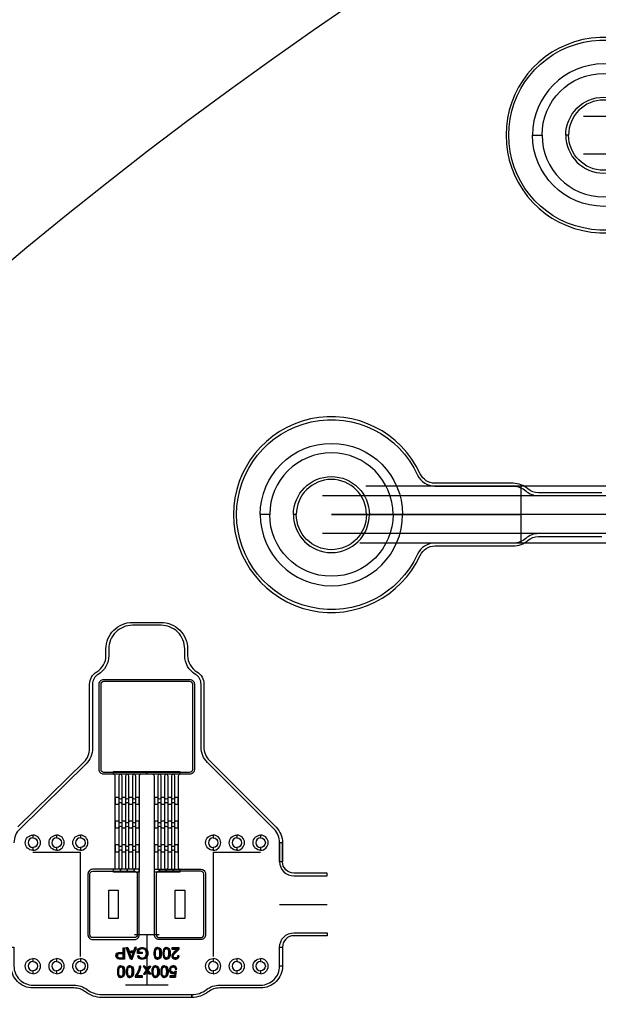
# Model space of a CAD drawing. Extents: x -63500 to 63500, y -63500 to 63500.
# Tile 171 of 256: x -28700 to -22601, y 26753 to 37123. Entities that reach past the tile are written whole.
import ezdxf

# ---------------------------------------------------------------- set-up
doc = ezdxf.new("R2010")
doc.units = 13
doc.header["$MEASUREMENT"] = 0
for name, color, linetype in [('1_Metal', 2, 'Continuous'), ('2_Electrodes', 5, 'Continuous'), ('3_Outline', 4, 'Continuous')]:
    doc.layers.add(name, color=color, linetype=linetype)
doc.styles.get("Standard").update_dxf_attribs({"font": 'arial.ttf'})

msp = doc.modelspace()

# ---------------------------------------------------------------- linework, layer by layer
for p, q in [((-22756, 36107), (-14734, 36107)), ((-14734, 35707), (-22756, 35707)), ((-19769, 32210), (-25052, 32211)), ((-23414, 31610), (-23414, 32210)), ((-25507, 32111), (-19769, 32110)), ((-22414, 31910), (-25414, 31911)), ((-25414, 31911), (-23414, 31910)), ((-19769, 31710), (-25507, 31711)), ((-19769, 31610), (-25115, 31611)), ((-28560, 28355), (-28310, 28355)), ((-28310, 28355), (-28060, 28355)), ((-28060, 27255), (-28060, 28355)), ((-26660, 28355), (-26660, 27255)), ((-26660, 28355), (-26410, 28355)), ((-26410, 28355), (-26160, 28355)), ((-25960, 27805), (-25460, 27805)), ((-27230, 27485), (-27490, 27485)), ((-27360, 27485), (-27360, 26955)), ((-27135, 26955), (-27585, 26955))]:
    msp.add_line(p, q)
for points in [[(-27660, 27955), (-27660, 27655), (-27760, 27655), (-27760, 27955)], [(-26960, 27955), (-26960, 27655), (-27060, 27655), (-27060, 27955)]]:
    msp.add_lwpolyline(points, close=True)
for radius in [50000, 47500, 45000]:
    msp.add_circle((0, 0), radius)
at = {"layer": '1_Metal'}
msp.add_line((-27280, 28175), (-27280, 28175), dxfattribs=at)
for points in [[(-50000, 0, -1), (50000, 0), (51000, 0, 1), (-51000, 0)], [(-21794, 35907, 1), (-23294, 35907), (-23194, 35907, -1), (-21894, 35907)], [(-21794, 35907, -1), (-23294, 35907), (-23194, 35907, 1), (-21894, 35907)], [(-26164, 31911, -1), (-24664, 31911), (-24764, 31911, 1), (-26064, 31911)], [(-26164, 31911, 1), (-24664, 31911), (-24764, 31911, -1), (-26064, 31911)], [(-27812, 29175, -0.414214), (-27862, 29225), (-27862, 30125, -0.414214), (-27812, 30175), (-26908, 30175, -0.414214), (-26858, 30125), (-26858, 29225, -0.414214), (-26908, 29175), (-27812, 29175)], [(-27358, 29175), (-27422, 29175, 0.414214), (-27440, 29157), (-27440, 28145), (-27494, 28145), (-27494, 28175, 0.414214), (-27476, 28193), (-27476, 29157, 1), (-27512, 29157), (-27512, 28193, 0.414214), (-27494, 28175), (-27494, 28175), (-27494, 28145), (-27566, 28145), (-27566, 28175, 0.414214), (-27548, 28193), (-27548, 29157, 1), (-27584, 29157), (-27584, 28193, 0.414214), (-27566, 28175), (-27566, 28175), (-27566, 28145), (-27638, 28145), (-27638, 28175, 0.414214), (-27620, 28193), (-27620, 29157, 1), (-27656, 29157), (-27656, 28193, 0.414214), (-27638, 28175), (-27638, 28175), (-27638, 28145), (-27710, 28145), (-27710, 28175, 0.414214), (-27692, 28193), (-27692, 29157, 0.414214), (-27710, 29175), (-27710, 29205), (-27358, 29205)], [(-27010, 29175), (-27010, 29175, 0.414214), (-27028, 29157), (-27028, 28193, 0.414214), (-27010, 28175), (-27010, 28145), (-27082, 28145), (-27082, 28175), (-27082, 28175, 0.414214), (-27064, 28193), (-27064, 29157, 1), (-27100, 29157), (-27100, 28193, 0.414214), (-27082, 28175), (-27082, 28145), (-27154, 28145), (-27154, 28175), (-27154, 28175, 0.414214), (-27136, 28193), (-27136, 29157, 1), (-27172, 29157), (-27172, 28193, 0.414214), (-27154, 28175), (-27154, 28145), (-27226, 28145), (-27226, 28175), (-27226, 28175, 0.414214), (-27208, 28193), (-27208, 29157, 1), (-27244, 29157), (-27244, 28193, 0.414214), (-27226, 28175), (-27226, 28145), (-27280, 28145), (-27280, 29157, 0.414214), (-27298, 29175), (-27362, 29175), (-27362, 29205), (-27010, 29205)], [(-27476, 28860), (-27440, 28860), (-27440, 28932), (-27476, 28932, -0.414214), (-27494, 28914), (-27494, 28914, -0.414214), (-27512, 28932), (-27548, 28932, -0.414214), (-27566, 28914), (-27566, 28914, -0.414214), (-27584, 28932), (-27620, 28932, -0.414214), (-27638, 28914), (-27638, 28914, -0.414214), (-27656, 28932), (-27692, 28932), (-27692, 28860), (-27656, 28860, -0.414214), (-27638, 28878), (-27638, 28878, -0.414214), (-27620, 28860), (-27584, 28860, -0.414214), (-27566, 28878), (-27566, 28878, -0.414214), (-27548, 28860), (-27512, 28860, -0.414214), (-27494, 28878), (-27494, 28878, -0.414214)], [(-27064, 28860), (-27028, 28860), (-27028, 28932), (-27064, 28932, -0.414214), (-27082, 28914), (-27082, 28914, -0.414214), (-27100, 28932), (-27136, 28932, -0.414214), (-27154, 28914), (-27154, 28914, -0.414214), (-27172, 28932), (-27208, 28932, -0.414214), (-27226, 28914), (-27226, 28914, -0.414214), (-27244, 28932), (-27280, 28932), (-27280, 28860), (-27244, 28860, -0.414214), (-27226, 28878), (-27226, 28878, -0.414214), (-27208, 28860), (-27172, 28860, -0.414214), (-27154, 28878), (-27154, 28878, -0.414214), (-27136, 28860), (-27100, 28860, -0.414214), (-27082, 28878), (-27082, 28878, -0.414214)], [(-27476, 28610), (-27440, 28610), (-27440, 28682), (-27476, 28682, -0.414214), (-27494, 28664), (-27494, 28664, -0.414214), (-27512, 28682), (-27548, 28682, -0.414214), (-27566, 28664), (-27566, 28664, -0.414214), (-27584, 28682), (-27620, 28682, -0.414214), (-27638, 28664), (-27638, 28664, -0.414214), (-27656, 28682), (-27692, 28682), (-27692, 28610), (-27656, 28610, -0.414214), (-27638, 28628), (-27638, 28628, -0.414214), (-27620, 28610), (-27584, 28610, -0.414214), (-27566, 28628), (-27566, 28628, -0.414214), (-27548, 28610), (-27512, 28610, -0.414214), (-27494, 28628), (-27494, 28628, -0.414214)], [(-27064, 28610), (-27028, 28610), (-27028, 28682), (-27064, 28682, -0.414214), (-27082, 28664), (-27082, 28664, -0.414214), (-27100, 28682), (-27136, 28682, -0.414214), (-27154, 28664), (-27154, 28664, -0.414214), (-27172, 28682), (-27208, 28682, -0.414214), (-27226, 28664), (-27226, 28664, -0.414214), (-27244, 28682), (-27280, 28682), (-27280, 28610), (-27244, 28610, -0.414214), (-27226, 28628), (-27226, 28628, -0.414214), (-27208, 28610), (-27172, 28610, -0.414214), (-27154, 28628), (-27154, 28628, -0.414214), (-27136, 28610), (-27100, 28610, -0.414214), (-27082, 28628), (-27082, 28628, -0.414214)], [(-27476, 28360), (-27440, 28360), (-27440, 28432), (-27476, 28432, -0.414214), (-27494, 28414), (-27494, 28414, -0.414214), (-27512, 28432), (-27548, 28432, -0.414214), (-27566, 28414), (-27566, 28414, -0.414214), (-27584, 28432), (-27620, 28432, -0.414214), (-27638, 28414), (-27638, 28414, -0.414214), (-27656, 28432), (-27692, 28432), (-27692, 28360), (-27656, 28360, -0.414214), (-27638, 28378), (-27638, 28378, -0.414214), (-27620, 28360), (-27584, 28360, -0.414214), (-27566, 28378), (-27566, 28378, -0.414214), (-27548, 28360), (-27512, 28360, -0.414214), (-27494, 28378), (-27494, 28378, -0.414214)], [(-27064, 28360), (-27028, 28360), (-27028, 28432), (-27064, 28432, -0.414214), (-27082, 28414), (-27082, 28414, -0.414214), (-27100, 28432), (-27136, 28432, -0.414214), (-27154, 28414), (-27154, 28414, -0.414214), (-27172, 28432), (-27208, 28432, -0.414214), (-27226, 28414), (-27226, 28414, -0.414214), (-27244, 28432), (-27280, 28432), (-27280, 28360), (-27244, 28360, -0.414214), (-27226, 28378), (-27226, 28378, -0.414214), (-27208, 28360), (-27172, 28360, -0.414214), (-27154, 28378), (-27154, 28378, -0.414214), (-27136, 28360), (-27100, 28360, -0.414214), (-27082, 28378), (-27082, 28378, -0.414214)], [(-27440, 27485), (-27440, 28175), (-27930, 28175, 0.414214), (-27980, 28125), (-27980, 27485, 0.414214), (-27930, 27435), (-27490, 27435, 0.414214)], [(-27280, 27485), (-27280, 28175), (-26790, 28175, -0.414214), (-26740, 28125), (-26740, 27485, -0.414214), (-26790, 27435), (-27230, 27435, -0.414214)]]:
    msp.add_lwpolyline(points, format="xyb", close=True, dxfattribs=at)
for points in [[(-27594, 27349), (-27594, 27228), (-27646, 27228), (-27658, 27230), (-27666, 27232), (-27674, 27237), (-27680, 27245), (-27684, 27253), (-27685, 27260), (-27685, 27265), (-27684, 27274), (-27681, 27282), (-27675, 27290), (-27666, 27296), (-27657, 27298), (-27645, 27300), (-27610, 27300), (-27610, 27286), (-27644, 27286), (-27654, 27284), (-27661, 27281), (-27666, 27276), (-27668, 27269), (-27669, 27264), (-27668, 27258), (-27665, 27251), (-27660, 27246), (-27655, 27244), (-27649, 27243), (-27610, 27243), (-27610, 27349), (-27594, 27349)], [(-27523, 27242), (-27523, 27229), (-27531, 27229), (-27577, 27350), (-27560, 27350), (-27546, 27312), (-27523, 27312), (-27523, 27299), (-27542, 27299), (-27523, 27242)], [(-27523, 27242), (-27523, 27229), (-27515, 27229), (-27468, 27350), (-27485, 27350), (-27499, 27312), (-27523, 27312), (-27523, 27299), (-27503, 27299), (-27523, 27242)], [(-27408, 27302), (-27408, 27288), (-27458, 27288), (-27458, 27332), (-27445, 27341), (-27431, 27347), (-27417, 27350), (-27403, 27350), (-27391, 27348), (-27378, 27344), (-27363, 27333), (-27355, 27322), (-27350, 27308), (-27348, 27293), (-27348, 27286), (-27349, 27274), (-27352, 27263), (-27358, 27251), (-27366, 27241), (-27374, 27235), (-27382, 27231), (-27393, 27228), (-27404, 27227), (-27411, 27227), (-27421, 27228), (-27431, 27231), (-27439, 27235), (-27445, 27240), (-27452, 27249), (-27457, 27262), (-27442, 27266), (-27439, 27257), (-27433, 27249), (-27425, 27244), (-27417, 27241), (-27408, 27240), (-27399, 27241), (-27390, 27243), (-27383, 27247), (-27376, 27252), (-27372, 27258), (-27367, 27266), (-27365, 27276), (-27364, 27284), (-27364, 27292), (-27365, 27303), (-27368, 27313), (-27374, 27323), (-27382, 27329), (-27391, 27334), (-27399, 27336), (-27407, 27336), (-27410, 27336), (-27417, 27336), (-27425, 27333), (-27434, 27329), (-27443, 27324), (-27443, 27302), (-27408, 27302)], [(-27245, 27350), (-27252, 27350), (-27264, 27347), (-27271, 27340), (-27278, 27330), (-27282, 27317), (-27284, 27303), (-27284, 27279), (-27282, 27263), (-27278, 27251), (-27271, 27239), (-27262, 27232), (-27252, 27229), (-27245, 27228), (-27245, 27241), (-27252, 27241), (-27258, 27245), (-27264, 27254), (-27268, 27265), (-27269, 27275), (-27269, 27285), (-27269, 27294), (-27269, 27303), (-27268, 27312), (-27266, 27322), (-27262, 27329), (-27257, 27335), (-27251, 27338), (-27245, 27339)], [(-27245, 27350), (-27239, 27350), (-27227, 27347), (-27220, 27340), (-27213, 27330), (-27209, 27317), (-27207, 27303), (-27207, 27279), (-27209, 27263), (-27213, 27251), (-27220, 27239), (-27229, 27232), (-27239, 27229), (-27245, 27228), (-27245, 27241), (-27239, 27241), (-27233, 27245), (-27227, 27254), (-27223, 27265), (-27222, 27275), (-27222, 27285), (-27222, 27294), (-27222, 27303), (-27223, 27312), (-27225, 27322), (-27229, 27329), (-27234, 27335), (-27240, 27338), (-27245, 27339)], [(-27152, 27350), (-27158, 27350), (-27170, 27347), (-27178, 27340), (-27184, 27330), (-27188, 27317), (-27190, 27303), (-27190, 27279), (-27188, 27263), (-27184, 27251), (-27177, 27239), (-27168, 27232), (-27158, 27229), (-27152, 27228), (-27152, 27241), (-27158, 27241), (-27165, 27245), (-27171, 27254), (-27174, 27265), (-27175, 27275), (-27176, 27285), (-27176, 27294), (-27175, 27303), (-27174, 27312), (-27172, 27322), (-27169, 27329), (-27163, 27335), (-27157, 27338), (-27152, 27339)], [(-27152, 27350), (-27145, 27350), (-27134, 27347), (-27126, 27340), (-27119, 27330), (-27115, 27317), (-27113, 27303), (-27113, 27279), (-27115, 27263), (-27119, 27251), (-27126, 27239), (-27135, 27232), (-27145, 27229), (-27152, 27228), (-27152, 27241), (-27146, 27241), (-27139, 27245), (-27133, 27254), (-27130, 27265), (-27128, 27275), (-27128, 27285), (-27128, 27294), (-27128, 27303), (-27129, 27312), (-27131, 27322), (-27135, 27329), (-27140, 27335), (-27146, 27338), (-27152, 27339)], [(-27020, 27263), (-27035, 27265), (-27037, 27254), (-27042, 27246), (-27050, 27242), (-27058, 27241), (-27065, 27241), (-27074, 27246), (-27080, 27253), (-27081, 27261), (-27080, 27269), (-27076, 27276), (-27069, 27286), (-27055, 27299), (-27039, 27312), (-27029, 27322), (-27023, 27331), (-27019, 27339), (-27018, 27343), (-27017, 27349), (-27097, 27349), (-27097, 27334), (-27038, 27334), (-27042, 27329), (-27050, 27321), (-27070, 27304), (-27082, 27292), (-27089, 27283), (-27093, 27276), (-27096, 27268), (-27096, 27261), (-27096, 27254), (-27093, 27247), (-27088, 27240), (-27081, 27234), (-27074, 27230), (-27066, 27229), (-27059, 27228), (-27052, 27229), (-27046, 27230), (-27038, 27233), (-27032, 27237), (-27027, 27243), (-27022, 27252), (-27020, 27263)], [(-27632, 27157), (-27638, 27157), (-27650, 27154), (-27657, 27147), (-27664, 27137), (-27668, 27124), (-27670, 27110), (-27670, 27086), (-27668, 27071), (-27664, 27058), (-27657, 27046), (-27648, 27039), (-27638, 27036), (-27632, 27036), (-27632, 27048), (-27638, 27049), (-27644, 27052), (-27650, 27061), (-27654, 27072), (-27655, 27082), (-27655, 27092), (-27655, 27101), (-27655, 27110), (-27654, 27119), (-27652, 27129), (-27648, 27136), (-27643, 27142), (-27637, 27145), (-27632, 27146)], [(-27632, 27157), (-27625, 27157), (-27613, 27154), (-27606, 27147), (-27599, 27137), (-27595, 27124), (-27593, 27110), (-27593, 27086), (-27595, 27071), (-27599, 27058), (-27606, 27046), (-27615, 27039), (-27625, 27036), (-27632, 27036), (-27632, 27048), (-27625, 27049), (-27619, 27052), (-27613, 27061), (-27609, 27072), (-27608, 27082), (-27608, 27092), (-27608, 27101), (-27608, 27110), (-27609, 27119), (-27611, 27129), (-27615, 27136), (-27620, 27142), (-27626, 27145), (-27632, 27146)], [(-27538, 27157), (-27544, 27157), (-27556, 27154), (-27564, 27147), (-27570, 27137), (-27574, 27124), (-27576, 27110), (-27576, 27086), (-27574, 27071), (-27570, 27058), (-27563, 27046), (-27554, 27039), (-27544, 27036), (-27538, 27036), (-27538, 27048), (-27544, 27049), (-27551, 27052), (-27557, 27061), (-27560, 27072), (-27561, 27082), (-27562, 27092), (-27562, 27101), (-27561, 27110), (-27560, 27119), (-27558, 27129), (-27555, 27136), (-27549, 27142), (-27543, 27145), (-27538, 27146)], [(-27538, 27157), (-27531, 27157), (-27520, 27154), (-27512, 27147), (-27505, 27137), (-27501, 27124), (-27499, 27110), (-27499, 27086), (-27501, 27071), (-27505, 27058), (-27512, 27046), (-27521, 27039), (-27531, 27036), (-27538, 27036), (-27538, 27048), (-27532, 27049), (-27525, 27052), (-27519, 27061), (-27516, 27072), (-27514, 27082), (-27514, 27092), (-27514, 27101), (-27514, 27110), (-27515, 27119), (-27517, 27129), (-27521, 27136), (-27526, 27142), (-27532, 27145), (-27538, 27146)], [(-27423, 27156), (-27438, 27156), (-27440, 27141), (-27444, 27123), (-27450, 27106), (-27456, 27092), (-27464, 27077), (-27472, 27065), (-27484, 27049), (-27484, 27037), (-27406, 27037), (-27406, 27052), (-27465, 27052), (-27458, 27061), (-27451, 27072), (-27444, 27083), (-27439, 27094), (-27435, 27103), (-27431, 27113), (-27428, 27123), (-27426, 27132), (-27424, 27142), (-27423, 27156)], [(-27394, 27069), (-27376, 27069), (-27356, 27099), (-27356, 27122), (-27379, 27156), (-27397, 27156), (-27365, 27111), (-27394, 27069)], [(-27318, 27069), (-27336, 27069), (-27356, 27099), (-27356, 27122), (-27334, 27156), (-27316, 27156), (-27348, 27111), (-27318, 27069)], [(-27268, 27157), (-27274, 27157), (-27286, 27154), (-27294, 27147), (-27300, 27137), (-27305, 27124), (-27306, 27110), (-27306, 27086), (-27305, 27071), (-27301, 27058), (-27293, 27046), (-27284, 27039), (-27274, 27036), (-27268, 27036), (-27268, 27048), (-27274, 27049), (-27281, 27052), (-27287, 27061), (-27290, 27072), (-27291, 27082), (-27292, 27092), (-27292, 27101), (-27291, 27110), (-27290, 27119), (-27288, 27129), (-27285, 27136), (-27279, 27142), (-27274, 27145), (-27268, 27146)], [(-27268, 27157), (-27262, 27157), (-27250, 27154), (-27242, 27147), (-27236, 27137), (-27231, 27124), (-27230, 27110), (-27230, 27086), (-27231, 27071), (-27235, 27058), (-27243, 27046), (-27252, 27039), (-27262, 27036), (-27268, 27036), (-27268, 27048), (-27262, 27049), (-27255, 27052), (-27249, 27061), (-27246, 27072), (-27245, 27082), (-27244, 27092), (-27244, 27101), (-27245, 27110), (-27246, 27119), (-27248, 27129), (-27251, 27136), (-27257, 27142), (-27262, 27145), (-27268, 27146)], [(-27174, 27157), (-27180, 27157), (-27192, 27154), (-27200, 27147), (-27206, 27137), (-27211, 27124), (-27213, 27110), (-27213, 27086), (-27211, 27071), (-27207, 27058), (-27199, 27046), (-27191, 27039), (-27180, 27036), (-27174, 27036), (-27174, 27048), (-27180, 27049), (-27187, 27052), (-27193, 27061), (-27196, 27072), (-27198, 27082), (-27198, 27092), (-27198, 27101), (-27198, 27110), (-27197, 27119), (-27195, 27129), (-27191, 27136), (-27186, 27142), (-27180, 27145), (-27174, 27146)], [(-27174, 27157), (-27168, 27157), (-27156, 27154), (-27148, 27147), (-27142, 27137), (-27138, 27124), (-27136, 27110), (-27136, 27086), (-27137, 27071), (-27142, 27058), (-27149, 27046), (-27158, 27039), (-27168, 27036), (-27174, 27036), (-27174, 27048), (-27168, 27049), (-27161, 27052), (-27155, 27061), (-27152, 27072), (-27151, 27082), (-27150, 27092), (-27150, 27101), (-27151, 27110), (-27152, 27119), (-27154, 27129), (-27157, 27136), (-27163, 27142), (-27169, 27145), (-27174, 27146)], [(-27117, 27052), (-27117, 27038), (-27058, 27038), (-27046, 27099), (-27059, 27101), (-27067, 27093), (-27078, 27089), (-27085, 27089), (-27097, 27094), (-27105, 27103), (-27107, 27113), (-27107, 27121), (-27104, 27132), (-27098, 27140), (-27090, 27145), (-27083, 27146), (-27076, 27145), (-27068, 27141), (-27062, 27134), (-27059, 27123), (-27043, 27124), (-27045, 27134), (-27049, 27142), (-27055, 27149), (-27063, 27154), (-27074, 27158), (-27087, 27158), (-27095, 27156), (-27105, 27151), (-27113, 27144), (-27118, 27135), (-27122, 27125), (-27123, 27115), (-27122, 27105), (-27118, 27095), (-27112, 27088), (-27105, 27081), (-27096, 27078), (-27088, 27076), (-27083, 27076), (-27077, 27077), (-27071, 27079), (-27063, 27084), (-27069, 27052), (-27117, 27052)]]:
    msp.add_lwpolyline(points, close=True, dxfattribs=at)
at = {"layer": '2_Electrodes'}
for points in [[(47500, 0, 1), (-47500, 0), (-51000, 0, -1), (51000, 0)], [(-22144, 35907), (-22174, 35907, 1), (-22914, 35907), (-22944, 35907, -1)], [(-22144, 35907), (-22174, 35907, -1), (-22914, 35907), (-22944, 35907, 1)], [(-25014, 31911), (-25044, 31911, 1), (-25784, 31911), (-25814, 31911, -1)], [(-25014, 31911), (-25044, 31911, -1), (-25784, 31911), (-25814, 31911, 1)], [(-27812, 29195, -0.414214), (-27842, 29225), (-27842, 30125, -0.414214), (-27812, 30155), (-26908, 30155, -0.414214), (-26878, 30125), (-26878, 29225, -0.414214), (-26908, 29195), (-27812, 29195)], [(-28560, 28375, -1), (-28560, 28535), (-28560, 28505, 1), (-28560, 28405)], [(-28560, 28375, 1), (-28560, 28535), (-28560, 28505, -1), (-28560, 28405)], [(-28310, 28375, -1), (-28310, 28535), (-28310, 28505, 1), (-28310, 28405)], [(-28310, 28375, 1), (-28310, 28535), (-28310, 28505, -1), (-28310, 28405)], [(-28060, 28375, -1), (-28060, 28535), (-28060, 28505, 1), (-28060, 28405)], [(-28060, 28375, 1), (-28060, 28535), (-28060, 28505, -1), (-28060, 28405)], [(-26660, 28375, -1), (-26660, 28535), (-26660, 28505, 1), (-26660, 28405)], [(-26660, 28375, 1), (-26660, 28535), (-26660, 28505, -1), (-26660, 28405)], [(-26410, 28375, -1), (-26410, 28535), (-26410, 28505, 1), (-26410, 28405)], [(-26410, 28375, 1), (-26410, 28535), (-26410, 28505, -1), (-26410, 28405)], [(-26160, 28375, -1), (-26160, 28535), (-26160, 28505, 1), (-26160, 28405)], [(-26160, 28375, 1), (-26160, 28535), (-26160, 28505, -1), (-26160, 28405)], [(-25810, 28105), (-25460, 28105), (-25460, 28135), (-25810, 28135, -0.414214), (-25930, 28255), (-25930, 28455), (-25960, 28455), (-25960, 28255, 0.414214)], [(-27960, 27485), (-27960, 28125, -0.414214), (-27930, 28155), (-27490, 28155, -0.414214), (-27460, 28125), (-27460, 27485, -0.414214), (-27490, 27455), (-27930, 27455, -0.414214)], [(-26760, 27485), (-26760, 28125, 0.414214), (-26790, 28155), (-27230, 28155, 0.414214), (-27260, 28125), (-27260, 27485, 0.414214), (-27230, 27455), (-26790, 27455, 0.414214)], [(-25960, 27355, -0.414214), (-25810, 27505), (-25460, 27505), (-25460, 27475), (-25810, 27475, 0.414214), (-25930, 27355), (-25930, 27155), (-25960, 27155)], [(-28760, 27355), (-28760, 27155, 0.414214), (-28560, 26955), (-28128, 26955, -0.165811), (-27987, 26907, 0.165811), (-27835, 26855), (-26885, 26855), (-26885, 26825), (-27835, 26825, -0.165811), (-28006, 26883, 0.165811), (-28128, 26925), (-28560, 26925, -0.414214), (-28790, 27155), (-28790, 27355)], [(-25930, 27355), (-25930, 27155, -0.414214), (-26160, 26925), (-26591, 26925, 0.165811), (-26713, 26883, -0.165811), (-26885, 26825), (-26885, 26855, 0.165811), (-26732, 26907, -0.165811), (-26591, 26955), (-26160, 26955, 0.414214), (-25960, 27155), (-25960, 27355)], [(-28560, 27075, -1), (-28560, 27235), (-28560, 27205, 1), (-28560, 27105)], [(-28560, 27075, 1), (-28560, 27235), (-28560, 27205, -1), (-28560, 27105)], [(-28310, 27075, -1), (-28310, 27235), (-28310, 27205, 1), (-28310, 27105)], [(-28310, 27075, 1), (-28310, 27235), (-28310, 27205, -1), (-28310, 27105)], [(-28060, 27075, -1), (-28060, 27235), (-28060, 27205, 1), (-28060, 27105)], [(-28060, 27075, 1), (-28060, 27235), (-28060, 27205, -1), (-28060, 27105)], [(-26660, 27075, -1), (-26660, 27235), (-26660, 27205, 1), (-26660, 27105)], [(-26660, 27075, 1), (-26660, 27235), (-26660, 27205, -1), (-26660, 27105)], [(-26410, 27075, -1), (-26410, 27235), (-26410, 27205, 1), (-26410, 27105)], [(-26410, 27075, 1), (-26410, 27235), (-26410, 27205, -1), (-26410, 27105)], [(-26160, 27075, -1), (-26160, 27235), (-26160, 27205, 1), (-26160, 27105)], [(-26160, 27075, 1), (-26160, 27235), (-26160, 27205, -1), (-26160, 27105)]]:
    msp.add_lwpolyline(points, format="xyb", close=True, dxfattribs=at)
for points in [[(-21608, 36336, 4.581742), (-21608, 35478, -0.293253)], [(-21635, 35490, -4.581742), (-21635, 36324, 0.293253)], [(-22564, 32140), (-23232, 32140, -0.182676), (-23345, 32183, 0.182676), (-23497, 32240), (-24323, 32241, -0.293253), (-24478, 32340, 4.581742), (-24478, 31481, -0.293253), (-24323, 31581), (-23497, 31580, 0.182676), (-23345, 31638, -0.182676), (-23232, 31680), (-22564, 31680, -0.414214)], [(-22564, 31710), (-23232, 31710, 0.182676), (-23365, 31660, -0.182676), (-23497, 31610), (-24323, 31611, 0.293253), (-24505, 31494, -4.581742), (-24505, 32327, 0.293253), (-24323, 32211), (-23497, 32210, -0.182676), (-23365, 32160, 0.182676), (-23232, 32110), (-22564, 32110)], [(-28719, 28621), (-28021, 29306, 0.201193), (-27962, 29449), (-27962, 30125, -0.265291), (-27888, 30254, 0.265291), (-27790, 30426), (-27790, 30495, -0.414214), (-27510, 30775), (-27210, 30775, -0.414214), (-26930, 30495), (-26930, 30426, 0.265291), (-26831, 30254, -0.265291), (-26758, 30125), (-26758, 29461, 0.198912), (-26699, 29320), (-25997, 28618, -0.198912), (-25930, 28455), (-25930, 28255), (-25960, 28255), (-25960, 28455, 0.198912), (-26018, 28597), (-26720, 29299, -0.198912), (-26788, 29461), (-26788, 30125, 0.265291), (-26846, 30228, -0.265291), (-26960, 30426), (-26960, 30495, 0.414214), (-27210, 30745), (-27510, 30745, 0.414214), (-27760, 30495), (-27760, 30426, -0.265291), (-27873, 30228, 0.265291), (-27932, 30125), (-27932, 29449, -0.201193), (-28000, 29285), (-28698, 28599, 0.203475), (-28760, 28455)]]:
    msp.add_lwpolyline(points, format="xyb", dxfattribs=at)
at = {"layer": '3_Outline'}
for points in [[(47500, 0, 1), (-47500, 0), (-51000, 0, -1), (51000, 0)], [(-22144, 35907), (-22174, 35907, 1), (-22914, 35907), (-22944, 35907, -1)], [(-22144, 35907), (-22174, 35907, -1), (-22914, 35907), (-22944, 35907, 1)], [(-25014, 31911), (-25044, 31911, 1), (-25784, 31911), (-25814, 31911, -1)], [(-25014, 31911), (-25044, 31911, -1), (-25784, 31911), (-25814, 31911, 1)], [(-28560, 28375, -1), (-28560, 28535), (-28560, 28505, 1), (-28560, 28405)], [(-28560, 28375, 1), (-28560, 28535), (-28560, 28505, -1), (-28560, 28405)], [(-28310, 28375, -1), (-28310, 28535), (-28310, 28505, 1), (-28310, 28405)], [(-28310, 28375, 1), (-28310, 28535), (-28310, 28505, -1), (-28310, 28405)], [(-28060, 28375, -1), (-28060, 28535), (-28060, 28505, 1), (-28060, 28405)], [(-28060, 28375, 1), (-28060, 28535), (-28060, 28505, -1), (-28060, 28405)], [(-26660, 28375, -1), (-26660, 28535), (-26660, 28505, 1), (-26660, 28405)], [(-26660, 28375, 1), (-26660, 28535), (-26660, 28505, -1), (-26660, 28405)], [(-26410, 28375, -1), (-26410, 28535), (-26410, 28505, 1), (-26410, 28405)], [(-26410, 28375, 1), (-26410, 28535), (-26410, 28505, -1), (-26410, 28405)], [(-26160, 28375, -1), (-26160, 28535), (-26160, 28505, 1), (-26160, 28405)], [(-26160, 28375, 1), (-26160, 28535), (-26160, 28505, -1), (-26160, 28405)], [(-25810, 28105), (-25460, 28105), (-25460, 28135), (-25810, 28135, -0.414214), (-25930, 28255), (-25930, 28455), (-25960, 28455), (-25960, 28255, 0.414214)], [(-25960, 27355, -0.414214), (-25810, 27505), (-25460, 27505), (-25460, 27475), (-25810, 27475, 0.414214), (-25930, 27355), (-25930, 27155), (-25960, 27155)], [(-28760, 27355), (-28760, 27155, 0.414214), (-28560, 26955), (-28128, 26955, -0.165811), (-27987, 26907, 0.165811), (-27835, 26855), (-26885, 26855), (-26885, 26825), (-27835, 26825, -0.165811), (-28006, 26883, 0.165811), (-28128, 26925), (-28560, 26925, -0.414214), (-28790, 27155), (-28790, 27355)], [(-25930, 27355), (-25930, 27155, -0.414214), (-26160, 26925), (-26591, 26925, 0.165811), (-26713, 26883, -0.165811), (-26885, 26825), (-26885, 26855, 0.165811), (-26732, 26907, -0.165811), (-26591, 26955), (-26160, 26955, 0.414214), (-25960, 27155), (-25960, 27355)], [(-28560, 27075, -1), (-28560, 27235), (-28560, 27205, 1), (-28560, 27105)], [(-28560, 27075, 1), (-28560, 27235), (-28560, 27205, -1), (-28560, 27105)], [(-28310, 27075, -1), (-28310, 27235), (-28310, 27205, 1), (-28310, 27105)], [(-28310, 27075, 1), (-28310, 27235), (-28310, 27205, -1), (-28310, 27105)], [(-28060, 27075, -1), (-28060, 27235), (-28060, 27205, 1), (-28060, 27105)], [(-28060, 27075, 1), (-28060, 27235), (-28060, 27205, -1), (-28060, 27105)], [(-26660, 27075, -1), (-26660, 27235), (-26660, 27205, 1), (-26660, 27105)], [(-26660, 27075, 1), (-26660, 27235), (-26660, 27205, -1), (-26660, 27105)], [(-26410, 27075, -1), (-26410, 27235), (-26410, 27205, 1), (-26410, 27105)], [(-26410, 27075, 1), (-26410, 27235), (-26410, 27205, -1), (-26410, 27105)], [(-26160, 27075, -1), (-26160, 27235), (-26160, 27205, 1), (-26160, 27105)], [(-26160, 27075, 1), (-26160, 27235), (-26160, 27205, -1), (-26160, 27105)]]:
    msp.add_lwpolyline(points, format="xyb", close=True, dxfattribs=at)
for points in [[(-21608, 36336, 4.581742), (-21608, 35478, -0.293253)], [(-21635, 35490, -4.581742), (-21635, 36324, 0.293253)], [(-22564, 32140), (-23232, 32140, -0.182676), (-23345, 32183, 0.182676), (-23497, 32240), (-24323, 32241, -0.293253), (-24478, 32340, 4.581742), (-24478, 31481, -0.293253), (-24323, 31581), (-23497, 31580, 0.182676), (-23345, 31638, -0.182676), (-23232, 31680), (-22564, 31680, -0.414214)], [(-22564, 31710), (-23232, 31710, 0.182676), (-23365, 31660, -0.182676), (-23497, 31610), (-24323, 31611, 0.293253), (-24505, 31494, -4.581742), (-24505, 32327, 0.293253), (-24323, 32211), (-23497, 32210, -0.182676), (-23365, 32160, 0.182676), (-23232, 32110), (-22564, 32110)], [(-28719, 28621), (-28021, 29306, 0.201193), (-27962, 29449), (-27962, 30125, -0.265291), (-27888, 30254, 0.265291), (-27790, 30426), (-27790, 30495, -0.414214), (-27510, 30775), (-27210, 30775, -0.414214), (-26930, 30495), (-26930, 30426, 0.265291), (-26831, 30254, -0.265291), (-26758, 30125), (-26758, 29461, 0.198912), (-26699, 29320), (-25997, 28618, -0.198912), (-25930, 28455), (-25930, 28255), (-25960, 28255), (-25960, 28455, 0.198912), (-26018, 28597), (-26720, 29299, -0.198912), (-26788, 29461), (-26788, 30125, 0.265291), (-26846, 30228, -0.265291), (-26960, 30426), (-26960, 30495, 0.414214), (-27210, 30745), (-27510, 30745, 0.414214), (-27760, 30495), (-27760, 30426, -0.265291), (-27873, 30228, 0.265291), (-27932, 30125), (-27932, 29449, -0.201193), (-28000, 29285), (-28698, 28599, 0.203475), (-28760, 28455)]]:
    msp.add_lwpolyline(points, format="xyb", dxfattribs=at)

# ---------------------------------------------------------------- texts
for s, p in [('200 GAP', (-27012, 27349)), ('500x700', (-27035, 27156))]:
    msp.add_text(s, height=120, rotation=180).set_placement(p)

doc.saveas('drawing.dxf')
